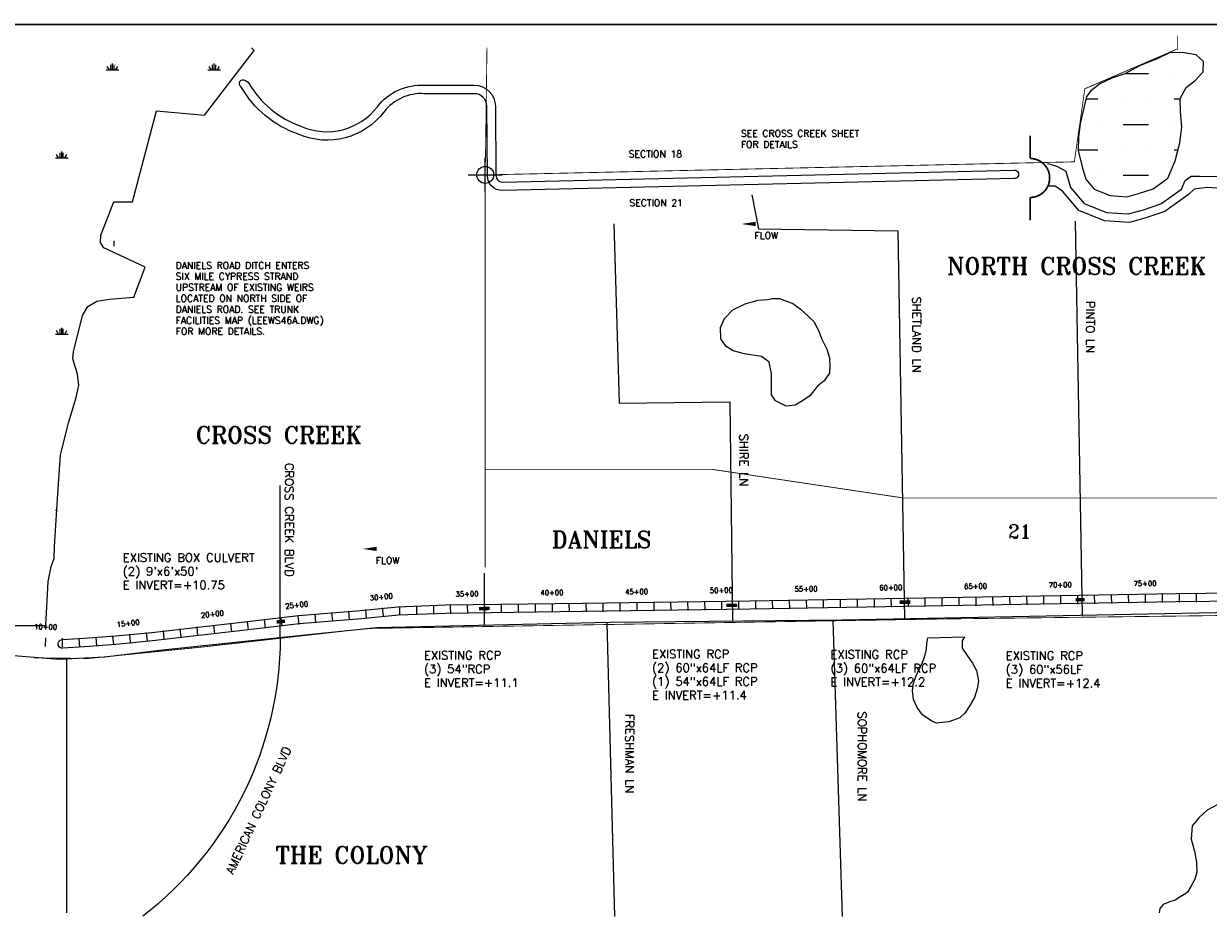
# Model space of a CAD drawing. Extents: x 224399 to 241159, y 798069 to 808794.
# Tile 3 of 4: x 228113 to 235102, y 803480 to 808794. Entities that reach past the tile are written whole.
import ezdxf
from ezdxf.enums import TextEntityAlignment as Align

# ---------------------------------------------------------------- set-up
doc = ezdxf.new("R2010")
doc.units = 0
doc.header["$LTSCALE"] = 800
doc.header["$PDMODE"] = 34
doc.header["$PDSIZE"] = 100
doc.linetypes.add('DASHED', pattern=[0])
doc.linetypes.add('PHANTOM', pattern=[0])
doc.layers.get('0').update_dxf_attribs({"linetype": 'CONTINUOUS'})
for name, color, linetype in [('BORDER', 1, 'CONTINUOUS'), ('HATCH', 3, 'CONTINUOUS'), ('MAJROADS', 1, 'CONTINUOUS'), ('MINROADS', 1, 'CONTINUOUS'), ('MORE_WL', 14, 'CONTINUOUS'), ('PLAKES', 5, 'CONTINUOUS'), ('ROW', 12, 'PHANTOM'), ('SEC', 2, 'CONTINUOUS'), ('STATIONS', 7, 'CONTINUOUS'), ('STRUCTTEXT', 7, 'CONTINUOUS'), ('STRUCTURES', 1, 'CONTINUOUS'), ('SUBBASINS', 6, 'DASHED'), ('TEXT', 7, 'CONTINUOUS'), ('WL-PRESERVE', 14, 'CONTINUOUS')]:
    doc.layers.add(name, color=color, linetype=linetype)
doc.styles.get("Standard").update_dxf_attribs({"font": 'ROMANT'})

# ---------------------------------------------------------------- blocks, each defined once
blk = doc.blocks.new('WEIR')
at = {"layer": 'STRUCTURES', "color": 0, "const_width": 20}
blk.add_lwpolyline([(0, 498), (0, 230, -1), (0, -230), (0, -498)], format="xyb", dxfattribs=at)
blk = doc.blocks.new('*X')
at = {"color": 0}
for p, q in [((228637.5, 808521.3), (228637.5, 808558.8)), ((229237.5, 808521.3), (229237.5, 808558.8)), ((228600, 808521.3), (228675, 808521.3)), ((228618.7, 808521.3), (228606.7, 808542.1)), ((228628.1, 808521.3), (228628.1, 808551.3)), ((228646.9, 808521.3), (228646.9, 808551.3)), ((228656.3, 808521.3), (228668.3, 808542.1)), ((229200, 808521.3), (229275, 808521.3)), ((229218.7, 808521.3), (229206.7, 808542.1)), ((229228.1, 808521.3), (229228.1, 808551.3)), ((229246.9, 808521.3), (229246.9, 808551.3)), ((229256.3, 808521.3), (229268.3, 808542.1)), ((234613.6, 808500), (234750, 808500)), ((234900, 808500), (234900, 808500)), ((235050, 808500), (235050, 808500)), ((234380.4, 808350), (234450, 808350)), ((234600, 808350), (234600, 808350)), ((234750, 808350), (234750, 808350)), ((234900, 808350), (234937.2, 808350)), ((234450, 808200), (234450, 808200)), ((234600, 808200), (234750, 808200)), ((234900, 808200), (234900, 808200)), ((228300, 808001.7), (228375, 808001.7)), ((228318.7, 808001.7), (228306.7, 808022.5)), ((228328.1, 808001.7), (228328.1, 808031.7)), ((228337.5, 808001.7), (228337.5, 808039.2)), ((228346.9, 808001.7), (228346.9, 808031.7)), ((228356.3, 808001.7), (228368.3, 808022.5)), ((234334.1, 808050), (234450, 808050)), ((234600, 808050), (234600, 808050)), ((234750, 808050), (234750, 808050)), ((234900, 808050), (234923.6, 808050)), ((234450, 807900), (234450, 807900)), ((234600, 807900), (234750, 807900)), ((228646.9, 807482.1), (228646.9, 807512.1)), ((228300, 806962.5), (228375, 806962.5)), ((228318.7, 806962.5), (228306.7, 806983.3)), ((228328.1, 806962.5), (228328.1, 806992.5)), ((228337.5, 806962.5), (228337.5, 807000)), ((228346.9, 806962.5), (228346.9, 806992.5)), ((228356.3, 806962.5), (228368.3, 806983.3)), ((228300, 805923.2), (228308.9, 805923.2)), ((228309.9, 805938.6), (228306.7, 805944))]:
    blk.add_line(p, q, dxfattribs=at)
blk = doc.blocks.new('FLARROW')
at = {"layer": 'PLAKES', "color": 0}
blk.add_lwpolyline([(0, 0, 0, 0.05, 0), (0.168, 0, 0, 0, -0.087559), (0.267, -0.018, 0, 0, 0.245722), (0.355, -0.006, 0, 0, -0.309425), (0.492, -0.004, 0, 0, 0), (0.558, -0.006, 0, 0, 0)], format="xyseb", dxfattribs=at)
blk.add_text('FLOW', height=0.08, dxfattribs=at).set_placement((0.295, -0.176), align=Align.CENTER)

msp = doc.modelspace()

# ---------------------------------------------------------------- linework, layer by layer
at = {"layer": 'BORDER', "color": 0, "const_width": 10}
msp.add_lwpolyline([(224403.628, 798329.159), (241153.628, 798329.159), (241153.628, 808789.159), (224403.628, 808789.159)], close=True, dxfattribs=at)
at = {"layer": 'MAJROADS', "color": 0}
for points in [[(229627.366, 805169.935), (229627.366, 806069.935)], [(230832.438, 805249.018), (230832.438, 805552.021)], [(240987.366, 805311.165), (240008.796, 805329.232), (237588.737, 805349.898), (236951.218, 805352.398), (232941.277, 805273.35), (231572.133, 805261.322), (230196.79, 805229.371), (229810.658, 805189.338), (228932.337, 805096.362), (228592.167, 805055.86), (228320.227, 805042.643), (227886.887, 805077.038), (227238.254, 805165.59), (226966.884, 805208.327), (225526.246, 805240.996), (224564.323, 805227.384)], [(228365.914, 805044.863), (228365.914, 803547.015)]]:
    msp.add_lwpolyline(points, dxfattribs=at)
msp.add_lwpolyline([(229627.366, 805169.935, -0.23101011), (228815.878, 803526.947, 5.14995081)], format="xyb", dxfattribs=at)
at = {"layer": 'MINROADS', "color": 0}
for points in [[(232409.819, 807783.557), (232447.758, 807583.914), (233269.635, 807572.388), (233309.592, 805279.034)], [(231595.419, 807613.217), (231625.699, 806555.15), (232279.255, 806562.23), (232295.361, 805266.998)], [(234317.562, 807628.338), (234358.134, 805299.704)], [(232887.375, 805272.174), (232942.156, 803524.909)], [(231553.034, 805259.02), (231599.834, 803524.909)]]:
    msp.add_lwpolyline(points, dxfattribs=at)
at = {"layer": 'MORE_WL', "color": 0}
for points in [[(232528.887, 807172.108), (232571.823, 807171.887), (232651.816, 807143.559), (232693.377, 807111.723), (232741.255, 807067.591), (232775.963, 807034.307), (232806.493, 806974.531), (232822.409, 806932.113), (232852.233, 806874.046), (232867.914, 806821.665), (232868.45, 806772.211), (232867.523, 806730.984), (232835.721, 806686.332), (232796.569, 806654.308), (232751.499, 806597.834), (232708.204, 806567.826), (232665.192, 806543.317), (232611.669, 806537.928), (232548.143, 806568.151), (232525.436, 806603.283), (232525.546, 806656.522), (232526.13, 806729.344), (232511.656, 806797.195), (232466.656, 806829.337), (232365.154, 806845.753), (232299.347, 806864.618), (232256.833, 806889.23), (232226.803, 806934.586), (232224.024, 807000.846), (232247.476, 807055.369), (232296.726, 807106.393), (232369.176, 807140.152), (232411.967, 807153.324), (232445.53, 807162.275), (232501.465, 807167.003)], [(233663.247, 805176.179), (233649.199, 805152.619), (233649.633, 805108.963), (233678.638, 805065.569), (233710.476, 805020.371), (233734.977, 804977.899), (233746.864, 804915.254), (233738.405, 804868.759), (233723.673, 804817.267), (233695.555, 804770.605), (233666.121, 804725.135), (233636.695, 804698.075), (233593.808, 804682.015), (233568.572, 804674.37), (233498.488, 804667.262), (233470.752, 804677.903), (233416.888, 804715.271), (233384.65, 804759.306), (233363.625, 804805.493), (233357.359, 804858.467), (233362.857, 804902.416), (233376.085, 804942.628), (233398.119, 804989.792), (233413.989, 805018.129), (233431.948, 805069.093), (233439.879, 805103.099), (233442.221, 805136.831), (233446.958, 805170.68)]]:
    msp.add_lwpolyline(points, close=True, dxfattribs=at)
for points in [[(235154.497, 804185.367), (235094.573, 804152.247), (235047.829, 804109.422), (235007.433, 804060.145), (235000.757, 803982.941), (235021.444, 803911.917), (235033.381, 803847.02), (235033.703, 803787.474), (235022.513, 803745.963), (235000.596, 803706.481), (234979.047, 803670.197), (234969.381, 803661.931)], [(234969.381, 803661.931), (234939.288, 803643.315), (234906.666, 803622.777), (234868.626, 803610.739), (234836.508, 803596.139), (234817.12, 803572.752), (234812.037, 803547.015)]]:
    msp.add_lwpolyline(points, dxfattribs=at)
at = {"layer": 'PLAKES', "color": 0}
msp.add_lwpolyline([(233956.569, 807880.147), (230937.504, 807809.408, -0.41137334), (230848.93, 807897.559), (230845.966, 808306.588, 0.41483562), (230771.541, 808381.171), (230476.662, 808381.171, 0.25151212), (230239.534, 808273.459, -0.34467023), (229734.347, 808141.59, -0.18402408), (229394.834, 808424.44, -0.9589641), (229417.68, 808460.796), (229438.417, 808448.946, 0.18491572), (229752.442, 808188.246, 0.34611377), (230199.779, 808303.783, -0.2500982), (230478.254, 808431.171), (230771.541, 808431.171, -0.41421356), (230895.966, 808306.746), (230898.928, 807897.921, 0.40997515), (230937.441, 807859.409), (233956.226, 807930.146, -1.06095938)], format="xyb", close=True, dxfattribs=at)
for points in [[(234154.33, 807969.921), (234208.038, 807954.209), (234261, 807923.028), (234289.502, 807828.235), (234369.36, 807733.202), (234501.088, 807680.705), (234631.431, 807672.339), (234719.685, 807696.057), (234822.676, 807730.288), (234944.161, 807818.456), (234965.706, 807868.61), (235001.987, 807894.959), (235049.387, 807894.959), (235185.662, 807891.996)], [(235182.699, 807820.896), (235096.787, 807826.821), (235064.199, 807823.859), (235019.762, 807817.934), (234984.669, 807786.074), (234845.786, 807685.28), (234734.071, 807648.149), (234636.451, 807621.914), (234489.957, 807631.317), (234339.17, 807691.409), (234244.589, 807803.963), (234199.15, 807835.709), (234157.675, 807835.709)]]:
    msp.add_lwpolyline(points, dxfattribs=at)
msp.add_lwpolyline([(236678.049, 805400.885), (234913.004, 805381.67), (232398.826, 805338.555), (231409.862, 805325.081), (230604.139, 805314.302), (230323.888, 805303.523), (230105.615, 805281.965), (229739.133, 805252.323), (229421.155, 805214.597), (228874.126, 805152.619), (228658.548, 805131.061), (228472.612, 805117.587), (228343.265, 805109.503, -1.02460531), (228340.146, 805159.406), (228469.246, 805167.474), (228654.253, 805180.881), (228868.824, 805202.338), (229415.395, 805264.265), (229734.17, 805302.085), (230101.142, 805331.767), (230320.467, 805353.429), (230602.844, 805364.289), (231409.181, 805375.076), (232398.057, 805388.549), (234912.304, 805431.666), (236667.374, 805450.772)], format="xyb", dxfattribs=at)
at = {"layer": 'ROW', "color": 0}
for points in [[(227309.39, 808652.545), (227129.697, 808379.283), (226721.47, 807706.907), (226488.534, 807455.669), (226118.487, 806930.58), (225895.579, 806388.019), (225794.863, 805774.597), (225772.581, 805277.95), (226236.143, 805289.384), (226233.756, 805320.422), (226480.362, 805314.197), (226479.26, 805281.908), (226903.03, 805247.305), (226906.15, 805237.476), (227070.801, 805241.134), (227073.092, 805256.953), (227179.088, 805242.841), (228244.57, 805242.841)], [(228755.821, 807742.93), (228897.32, 808278.956), (229180.292, 808254.598), (229472.413, 808636.251), (229458.121, 808652.545)], [(228244.57, 805242.841), (228257.531, 805503.332), (228275.197, 805590.105), (228293.157, 805638.938), (228294.848, 805706.3), (228313.202, 805989.749), (228330.152, 806250.421), (228378.604, 806444.621), (228423.656, 806587.889), (228438.577, 806661.677), (228429.862, 806725.479), (228403.546, 806816.338), (228407.646, 806858.423), (228460.051, 807072.891), (228492.533, 807124.681), (228544.135, 807157.333), (228619.622, 807168.037), (228762.443, 807180.527), (228829.056, 807356.846), (228585.327, 807472.262), (228566.749, 807503.104), (228568.942, 807546.44), (228645.511, 807743.704)], [(228645.511, 807743.704), (228756.025, 807743.704)]]:
    msp.add_lwpolyline(points, dxfattribs=at)
at = {"layer": 'SEC', "color": 0}
msp.add_point((230836.25, 807901.839), dxfattribs=at)
at = {"layer": 'STATIONS', "color": 0}
for p, q in [((233629.892, 805408.098), (233630.7, 805358.105)), ((233729.879, 805409.715), (233730.687, 805359.721)), ((233829.861, 805411.345), (233830.68, 805361.352)), ((233929.847, 805412.983), (233930.666, 805362.99)), ((234029.834, 805414.621), (234030.653, 805364.627)), ((234129.82, 805416.258), (234130.639, 805366.265)), ((234229.807, 805417.896), (234230.626, 805367.903)), ((234329.794, 805419.534), (234330.612, 805369.541)), ((234429.78, 805421.172), (234430.599, 805371.179)), ((234529.767, 805422.81), (234530.586, 805372.816)), ((234629.753, 805424.448), (234630.572, 805374.454)), ((234729.74, 805426.085), (234730.559, 805376.092)), ((234829.726, 805427.723), (234830.545, 805377.73)), ((234929.713, 805429.361), (234930.532, 805379.368)), ((235029.7, 805430.999), (235030.519, 805381.005)), ((230228.782, 805346.956), (230233.502, 805297.179)), ((230330.194, 805355.712), (230331.288, 805305.724)), ((230430.17, 805357.901), (230431.264, 805307.913)), ((230530.146, 805360.09), (230531.24, 805310.102)), ((230630.122, 805362.28), (230631.216, 805312.292)), ((230730.098, 805364.469), (230731.193, 805314.481)), ((230830.074, 805366.658), (230831.169, 805316.67)), ((230930.05, 805368.848), (230931.145, 805318.86)), ((231030.38, 805370.246), (231030.79, 805320.248)), ((231130.377, 805371.066), (231130.787, 805321.067)), ((231230.374, 805371.885), (231230.783, 805321.887)), ((231330.37, 805372.705), (231330.78, 805322.707)), ((231430.367, 805373.525), (231430.777, 805323.526)), ((231530.364, 805374.344), (231530.773, 805324.346)), ((231630.154, 805375.774), (231630.962, 805325.781)), ((231730.141, 805377.391), (231730.949, 805327.397)), ((231830.127, 805379.007), (231830.936, 805329.013)), ((231930.114, 805380.623), (231930.923, 805330.63)), ((232030.101, 805382.239), (232030.909, 805332.246)), ((232130.088, 805383.855), (232130.896, 805333.862)), ((232230.075, 805385.472), (232230.883, 805335.478)), ((232330.062, 805387.088), (232330.87, 805337.094)), ((232430.049, 805388.704), (232430.857, 805338.711)), ((232530.036, 805390.32), (232530.844, 805340.327)), ((232630.023, 805391.936), (232630.831, 805341.943)), ((232730.01, 805393.553), (232730.818, 805343.559)), ((232829.997, 805395.169), (232830.805, 805345.175)), ((232929.984, 805396.785), (232930.792, 805346.792)), ((233029.971, 805398.401), (233030.779, 805348.408)), ((233129.958, 805400.017), (233130.766, 805350.024)), ((233229.945, 805401.634), (233230.753, 805351.64)), ((233329.932, 805403.25), (233330.74, 805353.256)), ((233429.918, 805404.866), (233430.727, 805354.873)), ((233529.905, 805406.482), (233530.714, 805356.489)), ((229531.892, 805277.661), (229537.29, 805227.954)), ((229631.307, 805288.459), (229636.706, 805238.751)), ((229730.722, 805299.256), (229736.121, 805249.548)), ((229830.568, 805309.193), (229835.288, 805259.416)), ((229930.121, 805318.634), (229934.842, 805268.857)), ((230029.675, 805328.074), (230034.395, 805278.298)), ((230129.228, 805337.515), (230133.948, 805287.738)), ((228835.984, 805202.08), (228841.383, 805152.372)), ((228935.399, 805212.877), (228940.798, 805163.17)), ((229034.815, 805223.675), (229040.213, 805173.967)), ((229134.23, 805234.472), (229139.629, 805184.764)), ((229233.646, 805245.269), (229239.044, 805195.562)), ((229333.061, 805256.067), (229338.46, 805206.359)), ((229432.476, 805266.864), (229437.875, 805217.156)), ((228241.15, 805169.686), (228239.9, 805119.702)), ((228341.118, 805167.187), (228339.869, 805117.203)), ((228438.735, 805165.514), (228442.152, 805115.631)), ((228538.501, 805172.348), (228541.918, 805122.464)), ((228637.153, 805180.485), (228642.552, 805130.777)), ((228736.569, 805191.283), (228741.967, 805141.575))]:
    msp.add_line(p, q, dxfattribs=at)
at = {"layer": 'STRUCTURES', "color": 0, "const_width": 20}
for points in [[(230798.687, 805342.417), (230862.677, 805343.534)], [(232258.74, 805361.472), (232322.73, 805362.589)], [(233280.539, 805380.527), (233344.539, 805380.527)], [(234319.01, 805394.818), (234373.01, 805394.818)], [(229605.397, 805263.816), (229655.207, 805268.173)]]:
    msp.add_lwpolyline(points, dxfattribs=at)
at = {"layer": 'SUBBASINS', "color": 0, "const_width": 5}
for points in [[(230836.25, 807901.839), (234311.773, 807978.904), (234373.7, 808410.013), (234921.518, 808645.813), (234921.518, 808724.413)], [(230846.425, 808652.545), (230836.25, 807901.839), (230836.25, 805586.022)], [(235502.592, 805995.381), (233302.592, 805995.381), (232171.261, 806164.77), (230836.25, 806164.77)], [(240987.366, 805312.366), (239998.207, 805333.704), (238852.318, 805329.683), (237469.209, 805345.766), (236134.349, 805313.6), (233541.02, 805281.434), (230139.539, 805225.144), (229174.579, 805116.585), (228495.087, 805048.233), (228173.434, 805052.253)]]:
    msp.add_lwpolyline(points, dxfattribs=at)
at = {"layer": 'WL-PRESERVE', "color": 0}
msp.add_lwpolyline([(234384.337, 808365.38), (234368.901, 808305.359), (234346.145, 808205.962), (234336.221, 808124.825), (234333.999, 808046.682), (234357.557, 807949.188), (234379.328, 807876.779), (234429.741, 807816.787), (234523.349, 807779.482), (234621.391, 807773.189), (234690.914, 807791.873), (234776.458, 807820.305), (234863.145, 807883.219), (234906.884, 807985.038), (234933.905, 808090.217), (234945.93, 808182.85), (234938.688, 808275.626), (234937.163, 808351.98), (234972.486, 808418.255), (235024.511, 808459.49), (235071.35, 808510.814), (235074.763, 808571.353), (235030.173, 808609.413), (234948.934, 808624.961), (234872.526, 808622.176), (234800.351, 808587.202), (234701.006, 808547.319), (234608.918, 808497.487), (234533.488, 808472.175), (234462.577, 808439.9), (234433.466, 808416.605), (234409.835, 808398.008)], close=True, dxfattribs=at)

# ---------------------------------------------------------------- block references
at = {"layer": 'HATCH', "color": 0}
msp.add_blockref('*X', (0, 0), dxfattribs=at)
msp.add_blockref('*X', (0, 0), dxfattribs=at)
msp.add_blockref('*X', (0, 0), dxfattribs=at)
at = {"layer": 'PLAKES', "color": 0, "xscale": 500, "yscale": 500, "zscale": 500}
for p in [(232346.767, 807612.264), (230112.554, 805694.824)]:
    msp.add_blockref('FLARROW', p, dxfattribs=at)
at = {"layer": 'STRUCTURES', "color": 0, "xscale": 0.5, "yscale": 0.5, "zscale": 0.5}
msp.add_blockref('WEIR', (234051.308, 807883.689), dxfattribs=at)

# ---------------------------------------------------------------- texts
at = {"layer": 'STATIONS', "color": 0}
for s, rotation, p in [('60+00', 0.9260539, (233229.137, 805451.627)), ('65+00', 0.9260539, (233729.071, 805459.708)), ('70+00', 0.9384395, (234228.988, 805467.89)), ('75+00', 0.9384395, (234728.921, 805476.079)), ('30+00', 5.4171233, (230224.061, 805396.732)), ('35+00', 1.2544752, (230729.003, 805414.457)), ('40+00', 0.4696358, (231229.964, 805421.884)), ('45+00', 0.9260539, (231729.332, 805427.384)), ('50+00', 0.9260539, (232229.267, 805435.465)), ('55+00', 0.9260539, (232729.202, 805443.546)), ('25+00', 6.1985182, (229725.324, 805348.964)), ('15+00', 6.1985182, (228731.17, 805240.99)), ('20+00', 6.1985182, (229228.247, 805294.977)), ('10+00', 358.5678769, (228242.399, 805219.671))]:
    msp.add_text(s, height=30, rotation=rotation, dxfattribs=at).set_placement(p, align=Align.CENTER)
at = {"layer": 'STRUCTTEXT', "color": 0}
for s, p in [('EXISTING BOX CULVERT', (228697.711, 805618.602)), ("(2) 9'x6'x50'", (228697.711, 805537.65)), ('E INVERT=+10.75', (228697.711, 805456.698)), ('EXISTING RCP', (230474.601, 805042.179)), ('EXISTING RCP', (231820.369, 805049.325)), ('EXISTING RCP', (232873.165, 805046.943)), ('EXISTING RCP', (233906.905, 805039.797)), ('(3) 54"RCP', (230474.601, 804961.227)), ('(2) 60"x64LF RCP', (231820.369, 804968.373)), ('(3) 60"x64LF RCP', (232873.165, 804965.991)), ('(3) 60"x56LF', (233906.905, 804958.845)), ('E INVERT=+11.1', (230474.601, 804880.274)), ('(1) 54"x64LF RCP', (231820.369, 804887.42)), ('E INVERT=+12.2', (232873.165, 804885.038)), ('E INVERT=+12.4', (233906.905, 804877.893)), ('E INVERT=+11.4', (231820.369, 804806.468))]:
    msp.add_text(s, height=50, dxfattribs=at).set_placement(p)
at = {"layer": 'TEXT', "color": 0}
for s, height, p in [('SEE CROSS CREEK SHEET', 40, (232344.393, 808126.577)), ('FOR DETAILS', 40, (232344.393, 808061.815)), ('SECTION 18', 40, (231682.34, 808005.337)), ('SECTION 21', 40, (231687.104, 807717.132)), ('DANIELS ROAD DITCH ENTERS', 40, (229009.851, 807347.723)), ('SIX MILE CYPRESS STRAND', 40, (229009.851, 807282.961)), ('UPSTREAM OF EXISTING WEIRS', 40, (229009.851, 807218.199)), ('LOCATED ON NORTH SIDE OF ', 40, (229009.851, 807153.438)), ('DANIELS ROAD. SEE TRUNK', 40, (229009.851, 807088.676)), ('FACILITIES MAP (LEEWS46A.DWG)', 40, (229009.851, 807023.914)), ('FOR MORE DETAILS.', 40, (229009.851, 806959.152)), ('CROSS CREEK', 100, (229128.313, 806317.621)), ('21', 80, (233920.676, 805758.998)), ('DANIELS', 100, (231229.004, 805700.275))]:
    msp.add_text(s, height=height, dxfattribs=at).set_placement(p)
for s, p in [('NORTH CROSS CREEK', (234323.736, 807314.525)), ('THE COLONY', (230047.995, 803839.05))]:
    msp.add_text(s, height=100, dxfattribs=at).set_placement(p, align=Align.CENTER)
for s, rotation, p in [('SHETLAND LN', 270, (233356.757, 807183.595)), ('PINTO LN', 270, (234380.937, 807157.395)), ('SHIRE LN', 270, (232337.34, 806373.762)), ('CROSS CREEK BLVD', 270, (229655.415, 806202.268)), ('FRESHMAN LN', 270, (231663.286, 804720.751)), ('SOPHOMORE LN', 270, (233035.212, 804735.043)), ('AMERICAN COLONY BLVD', 65.0948201, (229348.957, 803771.205))]:
    msp.add_text(s, height=50, rotation=rotation, dxfattribs=at).set_placement(p)

doc.saveas('drawing.dxf')
